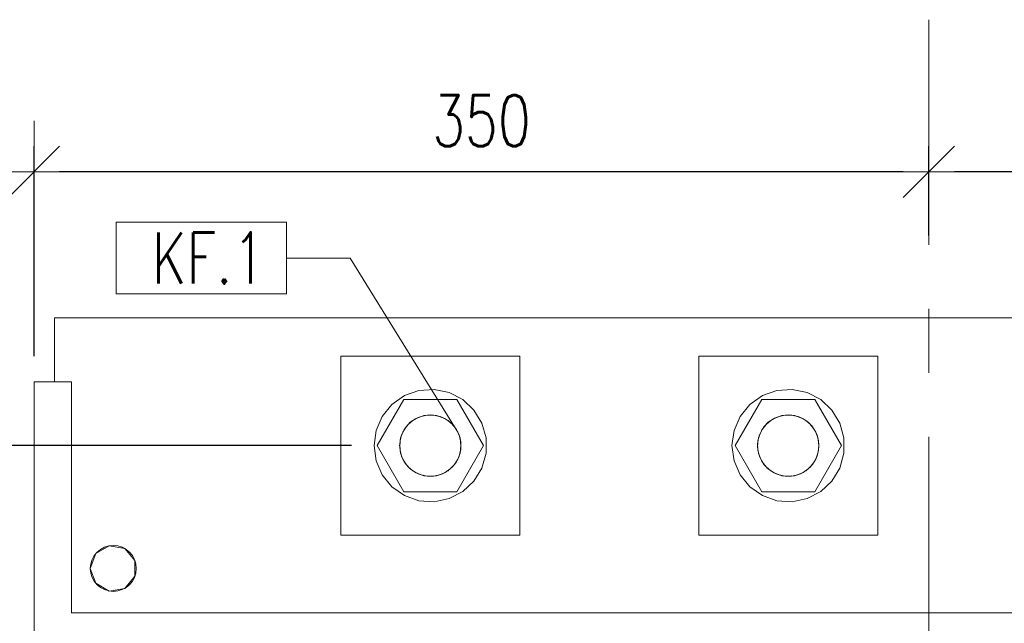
# Model space of a CAD drawing. Header units: millimetres. Extents: x 6807 to 7919, y 15387 to 15883.
# Tile 63 of 120: x 7620 to 7659, y 15426 to 15450. Entities that reach past the tile are written whole.
import ezdxf

# ---------------------------------------------------------------- set-up
doc = ezdxf.new("R2010")
doc.units = ezdxf.units.MM
doc.header["$LTSCALE"] = 10
doc.linetypes.add('MITTE', pattern=[2, 1.25, -0.25, 0.25, -0.25])
doc.layers.get('Defpoints').update_dxf_attribs({"color": 1})
for name, color, linetype, lineweight in [('PS_DIM', 4, 'Continuous', 13), ('PS_Object', 30, 'Continuous', 13), ('PS_Pos', 1, 'Continuous', 15), ('PS_SOLID', 7, 'Continuous', 30)]:
    doc.layers.add(name, color=color, linetype=linetype, lineweight=lineweight)
doc.styles.add('simplex', font='simplex.shx', dxfattribs={"width": 0.75})
doc.dimstyles.new('1_10_SC', dxfattribs={"dimtxt": 2, "dimasz": 1, "dimexe": 1, "dimexo": 1, "dimgap": 1, "dimtad": 1, "dimdec": 0, "dimlfac": 10, "dimtxsty": 'simplex', "dimblk": 'dimznak', "dimcen": 2, "dimclrd": 256, "dimclre": 256, "dimclrt": 3, "dimadec": 1, "dimazin": 0, "dimtfac": 1, "dimtdec": 0, "dimtix": 1, "dimtmove": 2, "dimatfit": 3, "dimldrblk": 'dim-grot', "dimfxl": 1, "dimarcsym": 0})

# ---------------------------------------------------------------- blocks, each defined once
blk = doc.blocks.new('dimznak')
at = {"color": 0}
for points in [[(0, 2), (0, -2)], [(-2, 0), (2, 0)]]:
    blk.add_lwpolyline(points, dxfattribs=at)
at = {"color": 2}
blk.add_lwpolyline([(1, 1), (-1, -1)], dxfattribs=at)
blk = doc.blocks.new('*D209')
at = {"layer": 'Defpoints', "color": 0, "transparency": 16777216}
for p in [(7655.699, 15444.061), (7655.699, 15440.57, -0.807), (7665.699, 15435.86, -0.807)]:
    blk.add_point(p, dxfattribs=at)
at = {"layer": 'PS_DIM', "lineweight": -2, "transparency": 16777216}
for p, q in [((7655.699, 15441.57), (7655.699, 15445.061)), ((7665.699, 15436.86), (7665.699, 15445.061)), ((7664.699, 15444.061), (7656.699, 15444.061))]:
    blk.add_line(p, q, dxfattribs=at)
at = {"layer": 'PS_DIM', "lineweight": -2, "transparency": 16777216, "rotation": 180}
blk.add_blockref('dimznak', (7655.699, 15444.061), dxfattribs=at)
at = {"layer": 'PS_DIM', "lineweight": -2, "transparency": 16777216}
blk.add_blockref('dimznak', (7665.699, 15444.061), dxfattribs=at)
at = {"layer": 'PS_DIM', "color": 3, "transparency": 16777216, "insert": (7660.699, 15446.061), "char_height": 2, "attachment_point": 5, "style": 'simplex'}
blk.add_mtext('100', dxfattribs=at)
blk = doc.blocks.new('dim-grot')
blk.add_hatch(color=256).paths.add_polyline_path([(0, 0), (-2, 0.5), (-2, -0.5)])
blk.add_lwpolyline([(0, 0), (-2, 0.5), (-2, -0.5), (0, 0)])
blk = doc.blocks.new('*D210')
at = {"layer": 'Defpoints', "color": 0, "transparency": 16777216}
for p in [(7620.699, 15444.061), (7655.699, 15440.57, -0.807), (7620.699, 15435.86, -0.807)]:
    blk.add_point(p, dxfattribs=at)
at = {"layer": 'PS_DIM', "lineweight": -2, "transparency": 16777216}
for p, q in [((7620.699, 15436.86), (7620.699, 15445.061)), ((7655.699, 15441.57), (7655.699, 15445.061)), ((7654.699, 15444.061), (7621.699, 15444.061))]:
    blk.add_line(p, q, dxfattribs=at)
at = {"layer": 'PS_DIM', "lineweight": -2, "transparency": 16777216, "rotation": 180}
blk.add_blockref('dimznak', (7620.699, 15444.061), dxfattribs=at)
at = {"layer": 'PS_DIM', "lineweight": -2, "transparency": 16777216}
blk.add_blockref('dimznak', (7655.699, 15444.061), dxfattribs=at)
at = {"layer": 'PS_DIM', "color": 3, "transparency": 16777216, "insert": (7638.199, 15446.061), "char_height": 2, "attachment_point": 5, "style": 'simplex'}
blk.add_mtext('350', dxfattribs=at)
blk = doc.blocks.new('*X363')
at = {"color": 1}
for p, q in [((7630.568, 15442.092, -0.807), (7623.911, 15442.092, -0.807)), ((7623.911, 15442.092, -0.807), (7623.911, 15439.292, -0.807)), ((7630.568, 15439.292, -0.807), (7630.568, 15442.092, -0.807)), ((7630.568, 15440.692, -0.807), (7633.068, 15440.692, -0.807)), ((7637.212, 15433.992, -0.807), (7633.068, 15440.692, -0.807)), ((7623.911, 15439.292, -0.807), (7630.568, 15439.292, -0.807))]:
    blk.add_line(p, q, dxfattribs=at)
at = {"color": 30, "style": 'simplex', "width": 0.75}
blk.add_text('KF.1', height=2, dxfattribs=at).set_placement((7625.311, 15439.692, -0.807))

msp = doc.modelspace()

# ---------------------------------------------------------------- linework, layer by layer
at = {"layer": 'PS_Object', "color": 5, "linetype": 'MITTE'}
msp.add_line((7655.699, 15401.204, -0.807), (7655.699, 15450.008, -0.807), dxfattribs=at)
at = {"layer": 'PS_SOLID', "color": 3, "linetype": 'Continuous', "lineweight": 13}
for p, q in [((7623.643, 15438.36, -0.807), (7621.499, 15438.36, -0.807)), ((7621.499, 15438.36, -0.807), (7621.499, 15435.86, -0.807)), ((7621.499, 15438.36, -0.807), (7664.899, 15438.36, -0.807)), ((7621.499, 15435.86, -0.807), (7621.499, 15438.36, -0.807)), ((7635.765, 15438.36, -0.807), (7623.643, 15438.36, -0.807)), ((7647.699, 15438.36, -0.807), (7635.765, 15438.36, -0.807)), ((7636.425, 15436.86, -0.807), (7632.699, 15436.86, -0.807)), ((7632.699, 15436.86, -0.807), (7632.699, 15429.86, -0.807)), ((7632.699, 15436.86, -0.807), (7639.699, 15436.86, -0.807)), ((7632.699, 15429.86, -0.807), (7632.699, 15436.86, -0.807)), ((7639.699, 15436.86, -0.807), (7636.425, 15436.86, -0.807)), ((7639.699, 15429.86, -0.807), (7639.699, 15436.86, -0.807)), ((7639.699, 15436.86, -0.807), (7639.699, 15429.86, -0.807)), ((7647.699, 15436.86, -0.807), (7646.699, 15436.86, -0.807)), ((7646.699, 15436.86, -0.807), (7646.699, 15429.86, -0.807)), ((7646.699, 15436.86, -0.807), (7653.699, 15436.86, -0.807)), ((7646.699, 15429.86, -0.807), (7646.699, 15436.86, -0.807)), ((7653.699, 15436.86, -0.807), (7653.699, 15429.86, -0.807)), ((7653.699, 15429.86, -0.807), (7653.699, 15436.36, -0.807)), ((7622.159, 15435.86, -0.807), (7620.699, 15435.86, -0.807)), ((7620.699, 15435.86, -0.807), (7620.699, 15416.86, -0.807)), ((7620.699, 15435.86, -0.807), (7622.159, 15435.86, -0.807)), ((7622.159, 15426.83, -0.807), (7622.159, 15435.86, -0.807)), ((7622.159, 15435.86, -0.807), (7622.159, 15426.83, -0.807)), ((7635.187, 15435.314, -0.807), (7634.697, 15434.968, -0.807)), ((7634.697, 15434.968, -0.807), (7635.187, 15435.314, -0.807)), ((7635.751, 15435.514, -0.807), (7635.187, 15435.314, -0.807)), ((7635.187, 15435.314, -0.807), (7635.751, 15435.514, -0.807)), ((7636.349, 15435.555, -0.807), (7635.751, 15435.514, -0.807)), ((7635.751, 15435.514, -0.807), (7636.349, 15435.555, -0.807)), ((7636.936, 15435.433, -0.807), (7636.349, 15435.555, -0.807)), ((7636.349, 15435.555, -0.807), (7636.936, 15435.433, -0.807)), ((7637.468, 15435.158, -0.807), (7636.936, 15435.433, -0.807)), ((7636.936, 15435.433, -0.807), (7637.468, 15435.158, -0.807)), ((7649.187, 15435.314, -0.807), (7648.697, 15434.968, -0.807)), ((7648.697, 15434.968, -0.807), (7649.187, 15435.314, -0.807)), ((7649.751, 15435.514, -0.807), (7649.187, 15435.314, -0.807)), ((7649.187, 15435.314, -0.807), (7649.751, 15435.514, -0.807)), ((7650.349, 15435.555, -0.807), (7649.751, 15435.514, -0.807)), ((7649.751, 15435.514, -0.807), (7650.349, 15435.555, -0.807)), ((7650.936, 15435.433, -0.807), (7650.349, 15435.555, -0.807)), ((7650.349, 15435.555, -0.807), (7650.936, 15435.433, -0.807)), ((7651.468, 15435.158, -0.807), (7650.936, 15435.433, -0.807)), ((7650.936, 15435.433, -0.807), (7651.468, 15435.158, -0.807)), ((7635.16, 15435.16, -0.807), (7634.121, 15433.36, -0.807)), ((7634.121, 15433.36, -0.807), (7635.16, 15435.16, -0.807)), ((7634.697, 15434.968, -0.807), (7634.319, 15434.503, -0.807)), ((7634.319, 15434.503, -0.807), (7634.697, 15434.968, -0.807)), ((7636.281, 15435.16, -0.807), (7635.16, 15435.16, -0.807)), ((7635.16, 15435.16, -0.807), (7637.238, 15435.16, -0.807)), ((7637.238, 15435.16, -0.807), (7636.281, 15435.16, -0.807)), ((7638.277, 15433.36, -0.807), (7637.238, 15435.16, -0.807)), ((7637.238, 15435.16, -0.807), (7638.277, 15433.36, -0.807)), ((7637.906, 15434.749, -0.807), (7637.468, 15435.158, -0.807)), ((7637.468, 15435.158, -0.807), (7637.906, 15434.749, -0.807)), ((7649.16, 15435.16, -0.807), (7648.121, 15433.36, -0.807)), ((7648.121, 15433.36, -0.807), (7649.16, 15435.16, -0.807)), ((7648.697, 15434.968, -0.807), (7648.319, 15434.503, -0.807)), ((7648.319, 15434.503, -0.807), (7648.697, 15434.968, -0.807)), ((7650.281, 15435.16, -0.807), (7649.16, 15435.16, -0.807)), ((7649.16, 15435.16, -0.807), (7651.238, 15435.16, -0.807)), ((7651.238, 15435.16, -0.807), (7650.281, 15435.16, -0.807)), ((7652.277, 15433.36, -0.807), (7651.238, 15435.16, -0.807)), ((7651.238, 15435.16, -0.807), (7652.277, 15433.36, -0.807)), ((7651.906, 15434.749, -0.807), (7651.468, 15435.158, -0.807)), ((7651.468, 15435.158, -0.807), (7651.906, 15434.749, -0.807)), ((7634.319, 15434.503, -0.807), (7634.081, 15433.954, -0.807)), ((7634.081, 15433.954, -0.807), (7634.319, 15434.503, -0.807)), ((7635.617, 15434.409, -0.807), (7635.84, 15434.505, -0.807)), ((7635.957, 15434.536, -0.807), (7635.726, 15434.463, -0.807)), ((7635.84, 15434.505, -0.807), (7636.078, 15434.554, -0.807)), ((7635.955, 15434.535, -0.807), (7635.913, 15434.52, -0.807)), ((7635.948, 15434.533, -0.807), (7635.955, 15434.535, -0.807)), ((7636.001, 15434.538, -0.807), (7635.955, 15434.535, -0.807)), ((7635.955, 15434.535, -0.807), (7635.956, 15434.535, -0.807)), ((7636.199, 15434.56, -0.807), (7635.957, 15434.536, -0.807)), ((7636.078, 15434.554, -0.807), (7636.32, 15434.554, -0.807)), ((7636.441, 15434.536, -0.807), (7636.199, 15434.56, -0.807)), ((7636.281, 15434.557, -0.807), (7636.232, 15434.554, -0.807)), ((7636.248, 15434.555, -0.807), (7636.281, 15434.557, -0.807)), ((7636.281, 15434.557, -0.807), (7636.333, 15434.547, -0.807)), ((7636.297, 15434.554, -0.807), (7636.281, 15434.557, -0.807)), ((7636.32, 15434.554, -0.807), (7636.558, 15434.505, -0.807)), ((7636.672, 15434.463, -0.807), (7636.441, 15434.536, -0.807)), ((7636.548, 15434.502, -0.807), (7636.601, 15434.491, -0.807)), ((7636.558, 15434.505, -0.807), (7636.781, 15434.409, -0.807)), ((7636.601, 15434.491, -0.807), (7636.583, 15434.495, -0.807)), ((7636.601, 15434.491, -0.807), (7636.628, 15434.477, -0.807)), ((7636.646, 15434.467, -0.807), (7636.601, 15434.491, -0.807)), ((7638.217, 15434.237, -0.807), (7637.906, 15434.749, -0.807)), ((7637.906, 15434.749, -0.807), (7638.217, 15434.237, -0.807)), ((7648.319, 15434.503, -0.807), (7648.081, 15433.954, -0.807)), ((7648.081, 15433.954, -0.807), (7648.319, 15434.503, -0.807)), ((7649.617, 15434.409, -0.807), (7649.84, 15434.505, -0.807)), ((7649.957, 15434.536, -0.807), (7649.726, 15434.463, -0.807)), ((7649.84, 15434.505, -0.807), (7650.078, 15434.554, -0.807)), ((7649.955, 15434.535, -0.807), (7649.913, 15434.52, -0.807)), ((7649.948, 15434.533, -0.807), (7649.955, 15434.535, -0.807)), ((7650.001, 15434.538, -0.807), (7649.955, 15434.535, -0.807)), ((7649.955, 15434.535, -0.807), (7649.956, 15434.535, -0.807)), ((7650.199, 15434.56, -0.807), (7649.957, 15434.536, -0.807)), ((7650.078, 15434.554, -0.807), (7650.32, 15434.554, -0.807)), ((7650.441, 15434.536, -0.807), (7650.199, 15434.56, -0.807)), ((7650.281, 15434.557, -0.807), (7650.232, 15434.554, -0.807)), ((7650.248, 15434.555, -0.807), (7650.281, 15434.557, -0.807)), ((7650.281, 15434.557, -0.807), (7650.333, 15434.547, -0.807)), ((7650.297, 15434.554, -0.807), (7650.281, 15434.557, -0.807)), ((7650.32, 15434.554, -0.807), (7650.558, 15434.505, -0.807)), ((7650.672, 15434.463, -0.807), (7650.441, 15434.536, -0.807)), ((7650.548, 15434.502, -0.807), (7650.601, 15434.491, -0.807)), ((7650.558, 15434.505, -0.807), (7650.781, 15434.409, -0.807)), ((7650.601, 15434.491, -0.807), (7650.583, 15434.495, -0.807)), ((7650.601, 15434.491, -0.807), (7650.628, 15434.477, -0.807)), ((7650.646, 15434.467, -0.807), (7650.601, 15434.491, -0.807)), ((7652.217, 15434.237, -0.807), (7651.906, 15434.749, -0.807)), ((7651.906, 15434.749, -0.807), (7652.217, 15434.237, -0.807)), ((7635.329, 15434.187, -0.807), (7635.181, 15433.995, -0.807)), ((7635.25, 15434.095, -0.807), (7635.417, 15434.271, -0.807)), ((7635.514, 15434.345, -0.807), (7635.329, 15434.187, -0.807)), ((7635.38, 15434.237, -0.807), (7635.347, 15434.197, -0.807)), ((7635.362, 15434.215, -0.807), (7635.38, 15434.237, -0.807)), ((7635.38, 15434.237, -0.807), (7635.424, 15434.268, -0.807)), ((7635.397, 15434.249, -0.807), (7635.38, 15434.237, -0.807)), ((7635.417, 15434.271, -0.807), (7635.617, 15434.409, -0.807)), ((7635.726, 15434.463, -0.807), (7635.514, 15434.345, -0.807)), ((7635.604, 15434.395, -0.807), (7635.647, 15434.426, -0.807)), ((7635.647, 15434.426, -0.807), (7635.635, 15434.417, -0.807)), ((7635.691, 15434.441, -0.807), (7635.647, 15434.426, -0.807)), ((7635.647, 15434.426, -0.807), (7635.679, 15434.437, -0.807)), ((7636.885, 15434.345, -0.807), (7636.672, 15434.463, -0.807)), ((7636.781, 15434.409, -0.807), (7636.981, 15434.271, -0.807)), ((7636.891, 15434.341, -0.807), (7636.849, 15434.362, -0.807)), ((7637.069, 15434.187, -0.807), (7636.885, 15434.345, -0.807)), ((7636.888, 15434.342, -0.807), (7636.891, 15434.341, -0.807)), ((7636.891, 15434.341, -0.807), (7636.905, 15434.328, -0.807)), ((7636.891, 15434.341, -0.807), (7636.905, 15434.328, -0.807)), ((7636.922, 15434.311, -0.807), (7636.891, 15434.341, -0.807)), ((7636.981, 15434.271, -0.807), (7637.148, 15434.095, -0.807)), ((7637.217, 15433.995, -0.807), (7637.069, 15434.187, -0.807)), ((7637.13, 15434.118, -0.807), (7637.098, 15434.147, -0.807)), ((7637.103, 15434.142, -0.807), (7637.13, 15434.118, -0.807)), ((7637.13, 15434.118, -0.807), (7637.157, 15434.073, -0.807)), ((7637.136, 15434.107, -0.807), (7637.13, 15434.118, -0.807)), ((7638.379, 15433.66, -0.807), (7638.217, 15434.237, -0.807)), ((7638.217, 15434.237, -0.807), (7638.379, 15433.66, -0.807)), ((7649.329, 15434.187, -0.807), (7649.181, 15433.995, -0.807)), ((7649.25, 15434.095, -0.807), (7649.417, 15434.271, -0.807)), ((7649.514, 15434.345, -0.807), (7649.329, 15434.187, -0.807)), ((7649.38, 15434.237, -0.807), (7649.347, 15434.197, -0.807)), ((7649.362, 15434.215, -0.807), (7649.38, 15434.237, -0.807)), ((7649.38, 15434.237, -0.807), (7649.424, 15434.268, -0.807)), ((7649.397, 15434.249, -0.807), (7649.38, 15434.237, -0.807)), ((7649.417, 15434.271, -0.807), (7649.617, 15434.409, -0.807)), ((7649.726, 15434.463, -0.807), (7649.514, 15434.345, -0.807)), ((7649.604, 15434.395, -0.807), (7649.647, 15434.426, -0.807)), ((7649.647, 15434.426, -0.807), (7649.635, 15434.417, -0.807)), ((7649.691, 15434.441, -0.807), (7649.647, 15434.426, -0.807)), ((7649.647, 15434.426, -0.807), (7649.679, 15434.437, -0.807)), ((7650.885, 15434.345, -0.807), (7650.672, 15434.463, -0.807)), ((7650.781, 15434.409, -0.807), (7650.981, 15434.271, -0.807)), ((7650.891, 15434.341, -0.807), (7650.849, 15434.362, -0.807)), ((7651.069, 15434.187, -0.807), (7650.885, 15434.345, -0.807)), ((7650.888, 15434.342, -0.807), (7650.891, 15434.341, -0.807)), ((7650.891, 15434.341, -0.807), (7650.905, 15434.328, -0.807)), ((7650.891, 15434.341, -0.807), (7650.905, 15434.328, -0.807)), ((7650.891, 15434.341, -0.807), (7650.905, 15434.328, -0.807)), ((7650.922, 15434.311, -0.807), (7650.891, 15434.341, -0.807)), ((7650.981, 15434.271, -0.807), (7651.148, 15434.095, -0.807)), ((7651.217, 15433.995, -0.807), (7651.069, 15434.187, -0.807)), ((7651.13, 15434.118, -0.807), (7651.098, 15434.147, -0.807)), ((7651.103, 15434.142, -0.807), (7651.13, 15434.118, -0.807)), ((7651.13, 15434.118, -0.807), (7651.157, 15434.073, -0.807)), ((7651.136, 15434.107, -0.807), (7651.13, 15434.118, -0.807)), ((7652.379, 15433.66, -0.807), (7652.217, 15434.237, -0.807)), ((7652.217, 15434.237, -0.807), (7652.379, 15433.66, -0.807)), ((7634.081, 15433.954, -0.807), (7633.999, 15433.36, -0.807)), ((7633.999, 15433.36, -0.807), (7634.081, 15433.954, -0.807)), ((7635.074, 15433.777, -0.807), (7635.013, 15433.542, -0.807)), ((7635.037, 15433.661, -0.807), (7635.122, 15433.889, -0.807)), ((7635.181, 15433.995, -0.807), (7635.074, 15433.777, -0.807)), ((7635.122, 15433.889, -0.807), (7635.25, 15434.095, -0.807)), ((7635.174, 15433.984, -0.807), (7635.157, 15433.946, -0.807)), ((7635.163, 15433.959, -0.807), (7635.174, 15433.984, -0.807)), ((7635.204, 15434.021, -0.807), (7635.174, 15433.984, -0.807)), ((7635.174, 15433.984, -0.807), (7635.177, 15433.988, -0.807)), ((7637.148, 15434.095, -0.807), (7637.276, 15433.889, -0.807)), ((7637.324, 15433.777, -0.807), (7637.217, 15433.995, -0.807)), ((7637.272, 15433.884, -0.807), (7637.3, 15433.838, -0.807)), ((7637.276, 15433.889, -0.807), (7637.361, 15433.661, -0.807)), ((7637.3, 15433.838, -0.807), (7637.288, 15433.858, -0.807)), ((7637.3, 15433.838, -0.807), (7637.307, 15433.812, -0.807)), ((7637.314, 15433.787, -0.807), (7637.3, 15433.838, -0.807)), ((7637.385, 15433.542, -0.807), (7637.324, 15433.777, -0.807)), ((7648.081, 15433.954, -0.807), (7647.999, 15433.36, -0.807)), ((7647.999, 15433.36, -0.807), (7648.081, 15433.954, -0.807)), ((7649.074, 15433.777, -0.807), (7649.013, 15433.542, -0.807)), ((7649.037, 15433.661, -0.807), (7649.122, 15433.889, -0.807)), ((7649.181, 15433.995, -0.807), (7649.074, 15433.777, -0.807)), ((7649.122, 15433.889, -0.807), (7649.25, 15434.095, -0.807)), ((7649.174, 15433.984, -0.807), (7649.157, 15433.946, -0.807)), ((7649.163, 15433.959, -0.807), (7649.174, 15433.984, -0.807)), ((7649.204, 15434.021, -0.807), (7649.174, 15433.984, -0.807)), ((7649.174, 15433.984, -0.807), (7649.177, 15433.988, -0.807)), ((7651.148, 15434.095, -0.807), (7651.276, 15433.889, -0.807)), ((7651.324, 15433.777, -0.807), (7651.217, 15433.995, -0.807)), ((7651.272, 15433.884, -0.807), (7651.3, 15433.838, -0.807)), ((7651.276, 15433.889, -0.807), (7651.361, 15433.661, -0.807)), ((7651.3, 15433.838, -0.807), (7651.288, 15433.858, -0.807)), ((7651.3, 15433.838, -0.807), (7651.307, 15433.812, -0.807)), ((7651.314, 15433.787, -0.807), (7651.3, 15433.838, -0.807)), ((7651.385, 15433.542, -0.807), (7651.324, 15433.777, -0.807)), ((7633.999, 15433.36, -0.807), (7634.081, 15432.767, -0.807)), ((7634.081, 15432.767, -0.807), (7633.999, 15433.36, -0.807)), ((7634.121, 15433.36, -0.807), (7635.16, 15431.56, -0.807)), ((7635.16, 15431.56, -0.807), (7634.121, 15433.36, -0.807)), ((7634.999, 15433.36, -0.807), (7635.006, 15433.413, -0.807)), ((7635.002, 15433.385, -0.807), (7634.999, 15433.36, -0.807)), ((7635.002, 15433.336, -0.807), (7634.999, 15433.36, -0.807)), ((7634.999, 15433.36, -0.807), (7635.006, 15433.307, -0.807)), ((7635.001, 15433.421, -0.807), (7635.037, 15433.661, -0.807)), ((7635.013, 15433.542, -0.807), (7635.001, 15433.299, -0.807)), ((7635.013, 15433.178, -0.807), (7635.001, 15433.421, -0.807)), ((7635.037, 15433.634, -0.807), (7635.044, 15433.684, -0.807)), ((7635.044, 15433.684, -0.807), (7635.042, 15433.674, -0.807)), ((7635.059, 15433.72, -0.807), (7635.044, 15433.684, -0.807)), ((7635.044, 15433.684, -0.807), (7635.059, 15433.719, -0.807)), ((7637.238, 15431.56, -0.807), (7638.277, 15433.36, -0.807)), ((7638.277, 15433.36, -0.807), (7637.238, 15431.56, -0.807)), ((7637.361, 15433.661, -0.807), (7637.397, 15433.421, -0.807)), ((7637.388, 15433.524, -0.807), (7637.374, 15433.572, -0.807)), ((7637.397, 15433.299, -0.807), (7637.385, 15433.542, -0.807)), ((7637.397, 15433.421, -0.807), (7637.385, 15433.178, -0.807)), ((7637.386, 15433.531, -0.807), (7637.388, 15433.524, -0.807)), ((7637.388, 15433.524, -0.807), (7637.388, 15433.489, -0.807)), ((7637.388, 15433.484, -0.807), (7637.388, 15433.524, -0.807)), ((7638.379, 15433.36, -0.807), (7638.379, 15433.66, -0.807)), ((7638.379, 15433.66, -0.807), (7638.379, 15433.36, -0.807)), ((7638.379, 15433.061, -0.807), (7638.379, 15433.36, -0.807)), ((7638.379, 15433.36, -0.807), (7638.379, 15433.061, -0.807)), ((7647.999, 15433.36, -0.807), (7648.081, 15432.767, -0.807)), ((7648.081, 15432.767, -0.807), (7647.999, 15433.36, -0.807)), ((7648.121, 15433.36, -0.807), (7649.16, 15431.56, -0.807)), ((7649.16, 15431.56, -0.807), (7648.121, 15433.36, -0.807)), ((7648.999, 15433.36, -0.807), (7649.006, 15433.413, -0.807)), ((7649.002, 15433.385, -0.807), (7648.999, 15433.36, -0.807)), ((7649.002, 15433.336, -0.807), (7648.999, 15433.36, -0.807)), ((7648.999, 15433.36, -0.807), (7649.006, 15433.307, -0.807)), ((7649.001, 15433.421, -0.807), (7649.037, 15433.661, -0.807)), ((7649.013, 15433.542, -0.807), (7649.001, 15433.299, -0.807)), ((7649.013, 15433.178, -0.807), (7649.001, 15433.421, -0.807)), ((7649.037, 15433.634, -0.807), (7649.044, 15433.684, -0.807)), ((7649.044, 15433.684, -0.807), (7649.042, 15433.674, -0.807)), ((7649.059, 15433.72, -0.807), (7649.044, 15433.684, -0.807)), ((7649.044, 15433.684, -0.807), (7649.059, 15433.719, -0.807)), ((7651.238, 15431.56, -0.807), (7652.277, 15433.36, -0.807)), ((7652.277, 15433.36, -0.807), (7651.238, 15431.56, -0.807)), ((7651.361, 15433.661, -0.807), (7651.397, 15433.421, -0.807)), ((7651.388, 15433.524, -0.807), (7651.374, 15433.572, -0.807)), ((7651.397, 15433.299, -0.807), (7651.385, 15433.542, -0.807)), ((7651.397, 15433.421, -0.807), (7651.385, 15433.178, -0.807)), ((7651.386, 15433.531, -0.807), (7651.388, 15433.524, -0.807)), ((7651.388, 15433.524, -0.807), (7651.388, 15433.489, -0.807)), ((7651.388, 15433.484, -0.807), (7651.388, 15433.524, -0.807)), ((7652.379, 15433.36, -0.807), (7652.379, 15433.66, -0.807)), ((7652.379, 15433.66, -0.807), (7652.379, 15433.36, -0.807)), ((7652.379, 15433.061, -0.807), (7652.379, 15433.36, -0.807)), ((7652.379, 15433.36, -0.807), (7652.379, 15433.061, -0.807)), ((7635.001, 15433.299, -0.807), (7635.037, 15433.059, -0.807)), ((7635.074, 15432.943, -0.807), (7635.013, 15433.178, -0.807)), ((7635.037, 15433.087, -0.807), (7635.044, 15433.036, -0.807)), ((7635.037, 15433.059, -0.807), (7635.122, 15432.832, -0.807)), ((7635.044, 15433.036, -0.807), (7635.042, 15433.046, -0.807)), ((7635.059, 15433, -0.807), (7635.044, 15433.036, -0.807)), ((7635.044, 15433.036, -0.807), (7635.059, 15433.002, -0.807)), ((7637.276, 15432.832, -0.807), (7637.361, 15433.059, -0.807)), ((7637.385, 15433.178, -0.807), (7637.324, 15432.943, -0.807)), ((7637.361, 15433.059, -0.807), (7637.397, 15433.299, -0.807)), ((7637.388, 15433.197, -0.807), (7637.374, 15433.149, -0.807)), ((7637.386, 15433.189, -0.807), (7637.388, 15433.197, -0.807)), ((7637.388, 15433.237, -0.807), (7637.388, 15433.197, -0.807)), ((7637.388, 15433.197, -0.807), (7637.388, 15433.231, -0.807)), ((7638.217, 15432.484, -0.807), (7638.379, 15433.061, -0.807)), ((7638.379, 15433.061, -0.807), (7638.217, 15432.484, -0.807)), ((7649.001, 15433.299, -0.807), (7649.037, 15433.059, -0.807)), ((7649.074, 15432.943, -0.807), (7649.013, 15433.178, -0.807)), ((7649.037, 15433.087, -0.807), (7649.044, 15433.036, -0.807)), ((7649.037, 15433.059, -0.807), (7649.122, 15432.832, -0.807)), ((7649.044, 15433.036, -0.807), (7649.042, 15433.046, -0.807)), ((7649.059, 15433, -0.807), (7649.044, 15433.036, -0.807)), ((7649.044, 15433.036, -0.807), (7649.059, 15433.002, -0.807)), ((7651.276, 15432.832, -0.807), (7651.361, 15433.059, -0.807)), ((7651.385, 15433.178, -0.807), (7651.324, 15432.943, -0.807)), ((7651.361, 15433.059, -0.807), (7651.397, 15433.299, -0.807)), ((7651.388, 15433.197, -0.807), (7651.374, 15433.149, -0.807)), ((7651.386, 15433.189, -0.807), (7651.388, 15433.197, -0.807)), ((7651.388, 15433.237, -0.807), (7651.388, 15433.197, -0.807)), ((7651.388, 15433.197, -0.807), (7651.388, 15433.231, -0.807)), ((7652.217, 15432.484, -0.807), (7652.379, 15433.061, -0.807)), ((7652.379, 15433.061, -0.807), (7652.217, 15432.484, -0.807)), ((7634.081, 15432.767, -0.807), (7634.319, 15432.217, -0.807)), ((7634.319, 15432.217, -0.807), (7634.081, 15432.767, -0.807)), ((7635.181, 15432.725, -0.807), (7635.074, 15432.943, -0.807)), ((7635.122, 15432.832, -0.807), (7635.25, 15432.626, -0.807)), ((7635.174, 15432.737, -0.807), (7635.157, 15432.775, -0.807)), ((7635.163, 15432.762, -0.807), (7635.174, 15432.737, -0.807)), ((7635.204, 15432.699, -0.807), (7635.174, 15432.737, -0.807)), ((7635.174, 15432.737, -0.807), (7635.177, 15432.732, -0.807)), ((7635.329, 15432.533, -0.807), (7635.181, 15432.725, -0.807)), ((7635.25, 15432.626, -0.807), (7635.417, 15432.45, -0.807)), ((7636.981, 15432.45, -0.807), (7637.148, 15432.626, -0.807)), ((7637.217, 15432.725, -0.807), (7637.069, 15432.533, -0.807)), ((7637.13, 15432.603, -0.807), (7637.098, 15432.573, -0.807)), ((7637.103, 15432.578, -0.807), (7637.13, 15432.603, -0.807)), ((7637.13, 15432.603, -0.807), (7637.157, 15432.647, -0.807)), ((7637.136, 15432.613, -0.807), (7637.13, 15432.603, -0.807)), ((7637.148, 15432.626, -0.807), (7637.276, 15432.832, -0.807)), ((7637.324, 15432.943, -0.807), (7637.217, 15432.725, -0.807)), ((7637.272, 15432.836, -0.807), (7637.3, 15432.882, -0.807)), ((7637.3, 15432.882, -0.807), (7637.288, 15432.863, -0.807)), ((7637.314, 15432.933, -0.807), (7637.3, 15432.882, -0.807)), ((7637.3, 15432.882, -0.807), (7637.307, 15432.908, -0.807)), ((7648.081, 15432.767, -0.807), (7648.319, 15432.217, -0.807)), ((7648.319, 15432.217, -0.807), (7648.081, 15432.767, -0.807)), ((7649.181, 15432.725, -0.807), (7649.074, 15432.943, -0.807)), ((7649.122, 15432.832, -0.807), (7649.25, 15432.626, -0.807)), ((7649.174, 15432.737, -0.807), (7649.157, 15432.775, -0.807)), ((7649.163, 15432.762, -0.807), (7649.174, 15432.737, -0.807)), ((7649.204, 15432.699, -0.807), (7649.174, 15432.737, -0.807)), ((7649.174, 15432.737, -0.807), (7649.177, 15432.732, -0.807)), ((7649.329, 15432.533, -0.807), (7649.181, 15432.725, -0.807)), ((7649.25, 15432.626, -0.807), (7649.417, 15432.45, -0.807)), ((7650.981, 15432.45, -0.807), (7651.148, 15432.626, -0.807)), ((7651.217, 15432.725, -0.807), (7651.069, 15432.533, -0.807)), ((7651.13, 15432.603, -0.807), (7651.098, 15432.573, -0.807)), ((7651.103, 15432.578, -0.807), (7651.13, 15432.603, -0.807)), ((7651.13, 15432.603, -0.807), (7651.157, 15432.647, -0.807)), ((7651.136, 15432.613, -0.807), (7651.13, 15432.603, -0.807)), ((7651.148, 15432.626, -0.807), (7651.276, 15432.832, -0.807)), ((7651.324, 15432.943, -0.807), (7651.217, 15432.725, -0.807)), ((7651.272, 15432.836, -0.807), (7651.3, 15432.882, -0.807)), ((7651.3, 15432.882, -0.807), (7651.288, 15432.863, -0.807)), ((7651.314, 15432.933, -0.807), (7651.3, 15432.882, -0.807)), ((7651.3, 15432.882, -0.807), (7651.307, 15432.908, -0.807)), ((7634.319, 15432.217, -0.807), (7634.697, 15431.752, -0.807)), ((7634.697, 15431.752, -0.807), (7634.319, 15432.217, -0.807)), ((7635.514, 15432.375, -0.807), (7635.329, 15432.533, -0.807)), ((7635.38, 15432.483, -0.807), (7635.347, 15432.524, -0.807)), ((7635.362, 15432.506, -0.807), (7635.38, 15432.483, -0.807)), ((7635.397, 15432.471, -0.807), (7635.38, 15432.483, -0.807)), ((7635.38, 15432.483, -0.807), (7635.424, 15432.452, -0.807)), ((7635.417, 15432.45, -0.807), (7635.617, 15432.311, -0.807)), ((7635.726, 15432.257, -0.807), (7635.514, 15432.375, -0.807)), ((7635.604, 15432.325, -0.807), (7635.647, 15432.295, -0.807)), ((7635.617, 15432.311, -0.807), (7635.84, 15432.215, -0.807)), ((7635.647, 15432.295, -0.807), (7635.635, 15432.303, -0.807)), ((7635.691, 15432.279, -0.807), (7635.647, 15432.295, -0.807)), ((7635.647, 15432.295, -0.807), (7635.679, 15432.283, -0.807)), ((7635.957, 15432.185, -0.807), (7635.726, 15432.257, -0.807)), ((7635.84, 15432.215, -0.807), (7636.078, 15432.166, -0.807)), ((7635.955, 15432.185, -0.807), (7635.913, 15432.2, -0.807)), ((7635.948, 15432.188, -0.807), (7635.955, 15432.185, -0.807)), ((7636.001, 15432.182, -0.807), (7635.955, 15432.185, -0.807)), ((7635.955, 15432.185, -0.807), (7635.956, 15432.185, -0.807)), ((7636.199, 15432.16, -0.807), (7635.957, 15432.185, -0.807)), ((7636.441, 15432.185, -0.807), (7636.199, 15432.16, -0.807)), ((7636.32, 15432.166, -0.807), (7636.558, 15432.215, -0.807)), ((7636.672, 15432.257, -0.807), (7636.441, 15432.185, -0.807)), ((7636.548, 15432.219, -0.807), (7636.601, 15432.229, -0.807)), ((7636.558, 15432.215, -0.807), (7636.781, 15432.311, -0.807)), ((7636.601, 15432.229, -0.807), (7636.583, 15432.226, -0.807)), ((7636.646, 15432.253, -0.807), (7636.601, 15432.229, -0.807)), ((7636.601, 15432.229, -0.807), (7636.628, 15432.244, -0.807)), ((7636.885, 15432.375, -0.807), (7636.672, 15432.257, -0.807)), ((7636.781, 15432.311, -0.807), (7636.981, 15432.45, -0.807)), ((7636.891, 15432.38, -0.807), (7636.849, 15432.358, -0.807)), ((7637.069, 15432.533, -0.807), (7636.885, 15432.375, -0.807)), ((7636.888, 15432.378, -0.807), (7636.891, 15432.38, -0.807)), ((7636.922, 15432.409, -0.807), (7636.891, 15432.38, -0.807)), ((7636.891, 15432.38, -0.807), (7636.905, 15432.393, -0.807)), ((7637.906, 15431.972, -0.807), (7638.217, 15432.484, -0.807)), ((7638.217, 15432.484, -0.807), (7637.906, 15431.972, -0.807)), ((7648.319, 15432.217, -0.807), (7648.697, 15431.752, -0.807)), ((7648.697, 15431.752, -0.807), (7648.319, 15432.217, -0.807)), ((7649.514, 15432.375, -0.807), (7649.329, 15432.533, -0.807)), ((7649.38, 15432.483, -0.807), (7649.347, 15432.524, -0.807)), ((7649.362, 15432.506, -0.807), (7649.38, 15432.483, -0.807)), ((7649.397, 15432.471, -0.807), (7649.38, 15432.483, -0.807)), ((7649.38, 15432.483, -0.807), (7649.424, 15432.452, -0.807)), ((7649.417, 15432.45, -0.807), (7649.617, 15432.311, -0.807)), ((7649.726, 15432.257, -0.807), (7649.514, 15432.375, -0.807)), ((7649.604, 15432.325, -0.807), (7649.647, 15432.295, -0.807)), ((7649.617, 15432.311, -0.807), (7649.84, 15432.215, -0.807)), ((7649.647, 15432.295, -0.807), (7649.635, 15432.303, -0.807)), ((7649.691, 15432.279, -0.807), (7649.647, 15432.295, -0.807)), ((7649.647, 15432.295, -0.807), (7649.679, 15432.283, -0.807)), ((7649.957, 15432.185, -0.807), (7649.726, 15432.257, -0.807)), ((7649.84, 15432.215, -0.807), (7650.078, 15432.166, -0.807)), ((7649.955, 15432.185, -0.807), (7649.913, 15432.2, -0.807)), ((7649.948, 15432.188, -0.807), (7649.955, 15432.185, -0.807)), ((7650.001, 15432.182, -0.807), (7649.955, 15432.185, -0.807)), ((7649.955, 15432.185, -0.807), (7649.956, 15432.185, -0.807)), ((7650.199, 15432.16, -0.807), (7649.957, 15432.185, -0.807)), ((7650.441, 15432.185, -0.807), (7650.199, 15432.16, -0.807)), ((7650.32, 15432.166, -0.807), (7650.558, 15432.215, -0.807)), ((7650.672, 15432.257, -0.807), (7650.441, 15432.185, -0.807)), ((7650.548, 15432.219, -0.807), (7650.601, 15432.229, -0.807)), ((7650.558, 15432.215, -0.807), (7650.781, 15432.311, -0.807)), ((7650.601, 15432.229, -0.807), (7650.583, 15432.226, -0.807)), ((7650.646, 15432.253, -0.807), (7650.601, 15432.229, -0.807)), ((7650.601, 15432.229, -0.807), (7650.628, 15432.244, -0.807)), ((7650.885, 15432.375, -0.807), (7650.672, 15432.257, -0.807)), ((7650.781, 15432.311, -0.807), (7650.981, 15432.45, -0.807)), ((7650.891, 15432.38, -0.807), (7650.849, 15432.358, -0.807)), ((7651.069, 15432.533, -0.807), (7650.885, 15432.375, -0.807)), ((7650.888, 15432.378, -0.807), (7650.891, 15432.38, -0.807)), ((7650.922, 15432.409, -0.807), (7650.891, 15432.38, -0.807)), ((7650.891, 15432.38, -0.807), (7650.905, 15432.393, -0.807)), ((7651.906, 15431.972, -0.807), (7652.217, 15432.484, -0.807)), ((7652.217, 15432.484, -0.807), (7651.906, 15431.972, -0.807)), ((7636.078, 15432.166, -0.807), (7636.32, 15432.166, -0.807)), ((7636.281, 15432.163, -0.807), (7636.232, 15432.166, -0.807)), ((7636.248, 15432.165, -0.807), (7636.281, 15432.163, -0.807)), ((7636.281, 15432.163, -0.807), (7636.333, 15432.174, -0.807)), ((7636.297, 15432.166, -0.807), (7636.281, 15432.163, -0.807)), ((7637.468, 15431.563, -0.807), (7637.906, 15431.972, -0.807)), ((7637.906, 15431.972, -0.807), (7637.468, 15431.563, -0.807)), ((7650.078, 15432.166, -0.807), (7650.32, 15432.166, -0.807)), ((7650.281, 15432.163, -0.807), (7650.232, 15432.166, -0.807)), ((7650.248, 15432.165, -0.807), (7650.281, 15432.163, -0.807)), ((7650.281, 15432.163, -0.807), (7650.333, 15432.174, -0.807)), ((7650.297, 15432.166, -0.807), (7650.281, 15432.163, -0.807)), ((7651.468, 15431.563, -0.807), (7651.906, 15431.972, -0.807)), ((7651.906, 15431.972, -0.807), (7651.468, 15431.563, -0.807)), ((7634.697, 15431.752, -0.807), (7635.187, 15431.407, -0.807)), ((7635.187, 15431.407, -0.807), (7634.697, 15431.752, -0.807)), ((7635.16, 15431.56, -0.807), (7637.238, 15431.56, -0.807)), ((7636.281, 15431.56, -0.807), (7635.16, 15431.56, -0.807)), ((7637.238, 15431.56, -0.807), (7636.281, 15431.56, -0.807)), ((7636.936, 15431.287, -0.807), (7637.468, 15431.563, -0.807)), ((7637.468, 15431.563, -0.807), (7636.936, 15431.287, -0.807)), ((7648.697, 15431.752, -0.807), (7649.187, 15431.407, -0.807)), ((7649.187, 15431.407, -0.807), (7648.697, 15431.752, -0.807)), ((7649.16, 15431.56, -0.807), (7651.238, 15431.56, -0.807)), ((7650.281, 15431.56, -0.807), (7649.16, 15431.56, -0.807)), ((7651.238, 15431.56, -0.807), (7650.281, 15431.56, -0.807)), ((7650.936, 15431.287, -0.807), (7651.468, 15431.563, -0.807)), ((7651.468, 15431.563, -0.807), (7650.936, 15431.287, -0.807)), ((7635.187, 15431.407, -0.807), (7635.751, 15431.206, -0.807)), ((7635.751, 15431.206, -0.807), (7635.187, 15431.407, -0.807)), ((7635.751, 15431.206, -0.807), (7636.349, 15431.165, -0.807)), ((7636.349, 15431.165, -0.807), (7635.751, 15431.206, -0.807)), ((7636.349, 15431.165, -0.807), (7636.936, 15431.287, -0.807)), ((7636.936, 15431.287, -0.807), (7636.349, 15431.165, -0.807)), ((7649.187, 15431.407, -0.807), (7649.751, 15431.206, -0.807)), ((7649.751, 15431.206, -0.807), (7649.187, 15431.407, -0.807)), ((7649.751, 15431.206, -0.807), (7650.349, 15431.165, -0.807)), ((7650.349, 15431.165, -0.807), (7649.751, 15431.206, -0.807)), ((7650.349, 15431.165, -0.807), (7650.936, 15431.287, -0.807)), ((7650.936, 15431.287, -0.807), (7650.349, 15431.165, -0.807)), ((7632.699, 15429.86, -0.807), (7639.699, 15429.86, -0.807)), ((7636.425, 15429.86, -0.807), (7632.699, 15429.86, -0.807)), ((7639.699, 15429.86, -0.807), (7636.425, 15429.86, -0.807)), ((7646.699, 15429.86, -0.807), (7653.699, 15429.86, -0.807)), ((7650.425, 15429.86, -0.807), (7646.699, 15429.86, -0.807)), ((7653.699, 15429.86, -0.807), (7650.425, 15429.86, -0.807)), ((7622.899, 15428.56, -0.807), (7623.11, 15429.139, -0.807)), ((7623.11, 15429.139, -0.807), (7622.899, 15428.56, -0.807)), ((7623.11, 15429.139, -0.807), (7623.643, 15429.447, -0.807)), ((7623.643, 15429.447, -0.807), (7623.11, 15429.139, -0.807)), ((7623.643, 15429.447, -0.807), (7624.249, 15429.34, -0.807)), ((7624.249, 15429.34, -0.807), (7623.643, 15429.447, -0.807)), ((7624.249, 15429.34, -0.807), (7624.645, 15428.868, -0.807)), ((7624.645, 15428.868, -0.807), (7624.249, 15429.34, -0.807)), ((7624.645, 15428.868, -0.807), (7624.645, 15428.252, -0.807)), ((7624.645, 15428.252, -0.807), (7624.645, 15428.868, -0.807)), ((7623.11, 15427.982, -0.807), (7622.899, 15428.56, -0.807)), ((7622.899, 15428.56, -0.807), (7623.11, 15427.982, -0.807)), ((7623.643, 15427.674, -0.807), (7623.11, 15427.982, -0.807)), ((7623.11, 15427.982, -0.807), (7623.643, 15427.674, -0.807)), ((7624.645, 15428.252, -0.807), (7624.249, 15427.781, -0.807)), ((7624.249, 15427.781, -0.807), (7624.645, 15428.252, -0.807)), ((7624.249, 15427.781, -0.807), (7623.643, 15427.674, -0.807)), ((7623.643, 15427.674, -0.807), (7624.249, 15427.781, -0.807)), ((7664.239, 15426.83, -0.807), (7622.159, 15426.83, -0.807)), ((7622.159, 15426.83, -0.807), (7664.239, 15426.83, -0.807))]:
    msp.add_line(p, q, dxfattribs=at)
msp.add_circle((7623.799, 15428.56, -0.807), 0.9, dxfattribs=at)
msp.add_circle((7623.799, 15428.56, -0.807), 0.9, dxfattribs=at)

# ---------------------------------------------------------------- block references
at = {"layer": 'PS_Pos'}
msp.add_blockref('*X363', (0, 0), dxfattribs=at)

# ---------------------------------------------------------------- dimensions: what is measured, and where the dimension line sits
at = {"layer": 'PS_DIM'}
for base, p1, p2, picture, middle in [((7620.699, 15444.061), (7655.699, 15440.57, -0.807), (7620.699, 15435.86, -0.807), '*D210', (7638.199, 15446.061)), ((7655.699, 15444.061), (7665.699, 15435.86, -0.807), (7655.699, 15440.57, -0.807), '*D209', (7660.699, 15446.061))]:
    dim = msp.add_linear_dim(base=base, p1=p1, p2=p2, dimstyle='1_10_SC', dxfattribs=at)
    dim.commit()
    dim.dimension.update_dxf_attribs({"geometry": picture, "text_midpoint": middle})
msp.add_linear_dim(base=(7615.025, 15433.36), p1=(7634.121, 15419.36, -0.807), p2=(7634.121, 15433.36, -0.807), angle=90, dimstyle='1_10_SC', dxfattribs=at).render()

doc.saveas('drawing.dxf')
